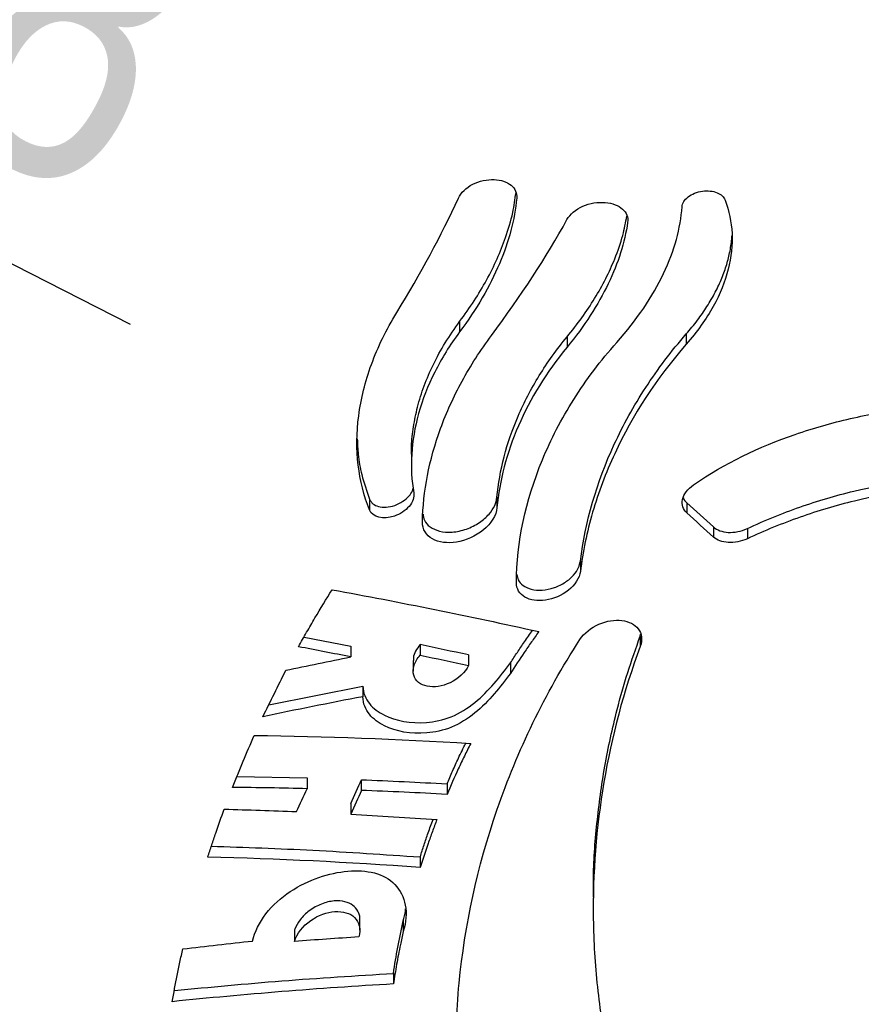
# Model space of a CAD drawing. Header units: millimetres. Extents: x 8 to 586, y 8 to 412.
# Tile 51 of 58: x 331 to 340, y 314 to 325. Entities that reach past the tile are written whole.
import ezdxf

# ---------------------------------------------------------------- set-up
doc = ezdxf.new("R2010")
doc.units = ezdxf.units.MM
doc.layers.add('DETAIL', color=3, linetype='Continuous')
doc.layers.add('DIMENSIONS', color=2, linetype='Continuous')
doc.layers.add('OUTLINE', color=7, linetype='Continuous', lineweight=25)
doc.styles.add('SLDTEXTSTYLE0', font='TXT', dxfattribs={"width": 0.75})
doc.dimstyles.new('SLDDIMSTYLE7', dxfattribs={"dimtxt": 3.5, "dimasz": 2, "dimexe": 0, "dimexo": 0.0625, "dimgap": 0.875, "dimtad": 1, "dimrnd": 1e-09, "dimzin": 12, "dimdsep": 46, "dimtxsty": 'SLDTEXTSTYLE0', "dimsah": 1, "dimcen": 0, "dimadec": 0, "dimazin": 3, "dimtfac": 1, "dimtofl": 0, "dimtmove": 0, "dimatfit": 3, "dimfxl": 0, "dimfrac": 2, "dimtolj": 1, "dimtzin": 12, "dimarcsym": 0})

# ---------------------------------------------------------------- blocks, each defined once
blk = doc.blocks.new('_D_35')
at = {"layer": 'DIMENSIONS'}
for q in [(317.026, 329.184), (332.081, 321.515)]:
    blk.add_line((324.154, 325.553), q, dxfattribs=at)
blk.add_solid([(324.154, 325.553), (325.709, 324.2), (326.163, 325.091)], dxfattribs=at)
at = {"layer": 'DIMENSIONS', "insert": (329.277, 327.951), "char_height": 3.5, "attachment_point": 1, "rotation": 333.008, "style": 'SLDTEXTSTYLE0'}
blk.add_mtext('R8', dxfattribs=at)

msp = doc.modelspace()

# ---------------------------------------------------------------- linework, layer by layer
at = {"layer": 'DETAIL'}
for p, q in [((335.63985, 321.54295), (335.63985, 321.43129)), ((338.08906, 321.40896), (338.08906, 321.29846)), ((336.8, 321.37703), (336.8, 321.26606)), ((334.66559, 319.6231), (334.66559, 319.50854)), ((336.04345, 319.64375), (336.04345, 319.53119)), ((338.09539, 319.58468), (338.09539, 319.47416)), ((338.38386, 319.32399), (338.38386, 319.2137)), ((338.74906, 319.30619), (338.74906, 319.19615)), ((336.94422, 318.95281), (336.94422, 318.84117)), ((337.5917, 318.1435), (337.5917, 318.03256))]:
    msp.add_line(p, q, dxfattribs=at)
at = {"layer": 'OUTLINE'}
for p, q in [((335.11849, 320.11086), (335.11849, 319.99684)), ((333.95786, 318.1334), (334.46241, 318.03369)), ((337.5917, 318.1435), (337.59547, 318.16582)), ((334.46241, 318.03369), (334.46241, 317.91814)), ((335.21348, 318.05161), (335.21348, 317.93737)), ((335.13758, 317.88058), (335.13758, 317.76613)), ((335.73459, 317.93969), (335.73459, 317.82626)), ((336.18948, 317.85356), (336.18948, 317.74081)), ((333.57734, 317.40154), (334.59397, 317.60395)), ((334.59397, 317.60395), (334.59397, 317.48858)), ((333.23174, 316.62518), (333.99258, 316.61065)), ((333.99258, 316.61065), (333.99258, 316.49417)), ((334.57737, 316.591), (334.57737, 316.47563)), ((335.50348, 316.54603), (335.50348, 316.43226)), ((334.46241, 316.33428), (334.46241, 316.21873)), ((335.21348, 315.75625), (335.21348, 315.64215)), ((337.08345, 315.31077), (337.08345, 315.19964)), ((334.56084, 314.96343), (334.56084, 315.07914)), ((335.02905, 315.06438), (335.02905, 314.95018)), ((333.85382, 314.95879), (333.85382, 314.84254)), ((334.92488, 314.49789), (334.92488, 314.38374))]:
    msp.add_line(p, q, dxfattribs=at)
for points, knots in [([(335.62658, 322.87738), (335.65321, 322.93519), (335.71003, 322.9902), (335.85258, 323.06343), (335.93701, 323.08121), (336.08609, 323.07543), (336.15161, 323.05276), (336.2394, 322.98085), (336.26243, 322.93149), (336.25692, 322.8767)], [0, 0, 0, 0, 0.25, 0.25, 0.5, 0.5, 0.75, 0.75, 1, 1, 1, 1]), ([(335.63985, 321.54295), (335.69326, 321.61744), (335.80007, 321.76644), (335.93458, 321.99355), (336.04893, 322.22216), (336.14537, 322.46611), (336.21659, 322.70589), (336.23882, 322.8654), (336.24885, 322.93738)], [0, 0, 0, 0, 0.15817449, 0.31635972, 0.47963946, 0.6429344, 0.83884452, 1, 1, 1, 1]), ([(338.04333, 322.78474), (338.04586, 322.821), (338.06774, 322.85853), (338.14796, 322.92165), (338.20513, 322.94487), (338.32045, 322.96091), (338.37782, 322.954), (338.46484, 322.91802), (338.4955, 322.88932), (338.50798, 322.85597)], [0, 0, 0, 0, 0.25, 0.25, 0.5, 0.5, 0.75, 0.75, 1, 1, 1, 1]), ([(336.25692, 322.8767), (336.2337, 322.64553), (336.17209, 322.41037), (336.01816, 322.04652), (335.95602, 321.92277), (335.81268, 321.67688), (335.73131, 321.55412), (335.63985, 321.43129)], [0, 0, 0, 0, 0.5, 0.5, 0.75, 0.75, 1, 1, 1, 1]), ([(336.79982, 322.64509), (336.83145, 322.70219), (336.89352, 322.75509), (337.04633, 322.82273), (337.13552, 322.83677), (337.29, 322.82363), (337.35626, 322.79742), (337.44246, 322.72074), (337.46335, 322.67014), (337.45531, 322.61519)], [0, 0, 0, 0, 0.25, 0.25, 0.5, 0.5, 0.75, 0.75, 1, 1, 1, 1]), ([(337.33711, 321.31712), (337.55828, 321.56568), (337.72526, 321.81355), (337.96218, 322.31155), (338.02706, 322.55192), (338.04333, 322.78474)], [0, 0, 0, 0, 0.5, 0.5, 1, 1, 1, 1]), ([(338.50798, 322.85597), (338.55232, 322.73743), (338.57717, 322.6195), (338.58937, 322.37099), (338.57604, 322.24055), (338.50824, 321.97592), (338.45451, 321.84247), (338.30448, 321.57177), (338.20697, 321.43351), (338.08906, 321.29846)], [0, 0, 0, 0, 0.25, 0.25, 0.5, 0.5, 0.75, 0.75, 1, 1, 1, 1]), ([(336.8, 321.37703), (336.85464, 321.44601), (336.96392, 321.58397), (337.10296, 321.79486), (337.22256, 322.00755), (337.3259, 322.23572), (337.40518, 322.46225), (337.43341, 322.61387), (337.44629, 322.68301)], [0, 0, 0, 0, 0.1571106, 0.31423106, 0.47642392, 0.63863093, 0.83521438, 1, 1, 1, 1]), ([(337.45531, 322.61519), (337.42367, 322.39893), (337.35492, 322.17887), (337.19148, 321.83892), (337.12638, 321.72342), (336.97763, 321.4943), (336.89379, 321.3801), (336.8, 321.26606)], [0, 0, 0, 0, 0.5, 0.5, 0.75, 0.75, 1, 1, 1, 1]), ([(338.08906, 321.40896), (338.1302, 321.45807), (338.21248, 321.55629), (338.31647, 321.70726), (338.40526, 321.86), (338.47588, 322.01201), (338.52889, 322.16092), (338.5635, 322.30691), (338.58058, 322.41051), (338.58131, 322.46465), (338.5814, 322.47136)], [0, 0, 0, 0, 0.13831875, 0.27664494, 0.4194126, 0.56218879, 0.7003408, 0.83850238, 0.97997129, 1, 1, 1, 1]), ([(334.66559, 319.50854), (334.60458, 319.6617), (334.56385, 319.82297), (334.52399, 320.16187), (334.52515, 320.34144), (334.57285, 320.70813), (334.61868, 320.89363), (334.75507, 321.26693), (334.84654, 321.45593), (334.95951, 321.63973)], [0, 0, 0, 0, 0.25, 0.25, 0.5, 0.5, 0.75, 0.75, 1, 1, 1, 1]), ([(335.12109, 320.11088), (335.12047, 320.13889), (335.11836, 320.23468), (335.13816, 320.40437), (335.18177, 320.62264), (335.25281, 320.84838), (335.35266, 321.08137), (335.47896, 321.31488), (335.58622, 321.46692), (335.63985, 321.54295)], [0, 0, 0, 0, 0.06106845, 0.20886074, 0.35664756, 0.51456135, 0.67247698, 0.83623606, 1, 1, 1, 1]), ([(335.63985, 321.43129), (335.53394, 321.28906), (335.4445, 321.14387), (335.29686, 320.84929), (335.23842, 320.69894), (335.11322, 320.24977), (335.09748, 319.96103), (335.14456, 319.69109)], [0, 0, 0, 0, 0.25, 0.25, 0.5, 0.5, 1, 1, 1, 1]), ([(335.23817, 319.37667), (335.24442, 319.70757), (335.3091, 320.04571), (335.49623, 320.5586), (335.57428, 320.73096), (335.75779, 321.06706), (335.86354, 321.2319), (335.9836, 321.39267)], [0, 0, 0, 0, 0.5, 0.5, 0.75, 0.75, 1, 1, 1, 1]), ([(336.94422, 318.95282), (336.99739, 319.37905), (337.11996, 319.8024), (337.40705, 320.42459), (337.52089, 320.63084), (337.78104, 321.03028), (337.92705, 321.22341), (338.08906, 321.40896)], [0, 0, 0, 0, 0.5, 0.5, 0.75, 0.75, 1, 1, 1, 1]), ([(336.04345, 319.64375), (336.06995, 319.93531), (336.14608, 320.22915), (336.33592, 320.66884), (336.41248, 320.81589), (336.58863, 321.10185), (336.68838, 321.24143), (336.8, 321.37703)], [0, 0, 0, 0, 0.5, 0.5, 0.75, 0.75, 1, 1, 1, 1]), ([(336.25317, 318.72217), (336.25784, 319.15875), (336.35024, 319.60282), (336.62524, 320.27015), (336.73931, 320.49026), (337.00724, 320.91446), (337.16164, 321.11992), (337.33711, 321.31712)], [0, 0, 0, 0, 0.5, 0.5, 0.75, 0.75, 1, 1, 1, 1]), ([(338.08906, 321.29846), (337.76509, 320.92739), (337.50789, 320.53), (337.21932, 319.9077), (337.13921, 319.69468), (337.01506, 319.26793), (336.9708, 319.05433), (336.94422, 318.84117)], [0, 0, 0, 0, 0.5, 0.5, 0.75, 0.75, 1, 1, 1, 1]), ([(336.8, 321.26606), (336.57678, 320.99463), (336.40256, 320.70993), (336.21168, 320.26989), (336.15986, 320.12027), (336.08257, 319.82418), (336.0567, 319.67706), (336.04345, 319.53119)], [0, 0, 0, 0, 0.5, 0.5, 0.75, 0.75, 1, 1, 1, 1]), ([(338.16733, 319.77915), (338.5037, 320.01097), (338.87289, 320.18763), (339.46298, 320.39144), (339.66245, 320.44857), (340.06258, 320.54059), (340.26414, 320.57561), (340.87255, 320.65429), (341.28532, 320.67247), (342.09878, 320.65984), (342.50149, 320.62811), (343.30035, 320.52074), (343.69604, 320.44347), (344.49215, 320.28036), (344.89301, 320.19599), (345.71034, 320.05064), (346.11243, 319.98894), (346.89918, 319.90186), (347.29031, 319.88303), (347.66307, 319.89728)], [0, 0, 0, 0, 0.125, 0.125, 0.1875, 0.1875, 0.25, 0.25, 0.375, 0.375, 0.5, 0.5, 0.625, 0.625, 0.75, 0.75, 0.875, 0.875, 1, 1, 1, 1]), ([(334.53358, 320.27481), (334.536, 320.21861), (334.54168, 320.08643), (334.58118, 319.86606), (334.63514, 319.71077), (334.66559, 319.6231)], [0, 0, 0, 0, 0.24364954, 0.57303919, 1, 1, 1, 1]), ([(338.74906, 319.30619), (338.93583, 319.39332), (339.12518, 319.47024), (339.5086, 319.60529), (339.70269, 319.66337), (340.29428, 319.80503), (340.70192, 319.85765), (341.50526, 319.89746), (341.90524, 319.88603), (342.70539, 319.82395), (343.10668, 319.77302), (344.30795, 319.59306), (345.10567, 319.43825), (346.30945, 319.26627), (346.69812, 319.21559), (347.26821, 319.19289), (347.45585, 319.19448), (347.81383, 319.2215), (347.98558, 319.24671), (348.14863, 319.28685)], [0, 0, 0, 0, 0.0625, 0.0625, 0.125, 0.125, 0.25, 0.25, 0.375, 0.375, 0.5, 0.5, 0.75, 0.75, 0.875, 0.875, 0.9375, 0.9375, 1, 1, 1, 1]), ([(334.66559, 319.6231), (334.67625, 319.60531), (334.69754, 319.56978), (334.76177, 319.54038), (334.84344, 319.53233), (334.93717, 319.55117), (335.02587, 319.59468), (335.09182, 319.65239), (335.12883, 319.70366), (335.13542, 319.73189), (335.13746, 319.74067)], [0, 0, 0, 0, 0.13606863, 0.27172005, 0.41892236, 0.57060296, 0.71352855, 0.83909356, 0.94994751, 1, 1, 1, 1]), ([(335.14456, 319.69109), (335.1523, 319.6467), (335.13394, 319.59224), (335.05363, 319.49836), (334.99367, 319.46051), (334.81493, 319.40039), (334.69792, 319.4274), (334.66559, 319.50854)], [0, 0, 0, 0, 0.25, 0.25, 0.5, 0.5, 1, 1, 1, 1]), ([(338.09539, 319.47416), (338.05466, 319.51083), (338.03634, 319.56217), (338.06003, 319.67562), (338.10322, 319.73496), (338.16733, 319.77915)], [0, 0, 0, 0, 0.5, 0.5, 1, 1, 1, 1]), ([(348.14863, 319.17618), (347.82197, 319.09605), (347.46417, 319.07538), (346.89492, 319.09779), (346.70045, 319.1147), (346.31179, 319.15943), (346.11548, 319.18563), (345.52109, 319.27145), (345.11423, 319.33987), (344.3087, 319.47749), (343.9089, 319.54661), (343.10992, 319.66635), (342.71076, 319.71707), (341.90789, 319.77927), (341.50323, 319.79049), (340.70127, 319.74989), (340.30237, 319.69837), (339.70767, 319.55549), (339.51088, 319.49632), (339.1252, 319.36043), (338.93547, 319.28321), (338.74906, 319.19615)], [0, 0, 0, 0, 0.125, 0.125, 0.1875, 0.1875, 0.25, 0.25, 0.375, 0.375, 0.5, 0.5, 0.625, 0.625, 0.75, 0.75, 0.875, 0.875, 0.9375, 0.9375, 1, 1, 1, 1]), ([(335.24432, 319.46272), (335.2475, 319.43961), (335.25515, 319.38388), (335.31784, 319.31866), (335.41929, 319.27109), (335.53357, 319.26215), (335.63527, 319.2767), (335.71233, 319.29844), (335.7866, 319.3303), (335.87303, 319.38064), (335.95945, 319.45605), (336.02548, 319.55345), (336.03757, 319.61419), (336.04345, 319.64375)], [0, 0, 0, 0, 0.07867071, 0.18969828, 0.31069885, 0.44184036, 0.50868929, 0.57549946, 0.63781303, 0.70007882, 0.8092434, 0.90718817, 1, 1, 1, 1]), ([(338.05746, 319.63862), (338.05781, 319.63684), (338.06211, 319.6151), (338.07946, 319.59924), (338.09539, 319.58468)], [0, 0, 0, 0, 0.08205464, 1, 1, 1, 1]), ([(336.04345, 319.53119), (336.0361, 319.45029), (335.98101, 319.35999), (335.81339, 319.22194), (335.70513, 319.17563), (335.50613, 319.14368), (335.41339, 319.15629), (335.279, 319.23212), (335.23665, 319.29616), (335.23817, 319.37667)], [0, 0, 0, 0, 0.25, 0.25, 0.5, 0.5, 0.75, 0.75, 1, 1, 1, 1]), ([(338.38386, 319.32399), (338.42193, 319.28947), (338.47777, 319.26881), (338.60803, 319.26117), (338.6817, 319.27476), (338.74906, 319.30619)], [0, 0, 0, 0, 0.5, 0.5, 1, 1, 1, 1]), ([(338.74906, 319.19615), (338.6817, 319.16469), (338.60827, 319.15104), (338.47767, 319.15859), (338.42192, 319.17921), (338.38386, 319.21369)], [0, 0, 0, 0, 0.5, 0.5, 1, 1, 1, 1]), ([(336.25886, 318.81013), (336.26175, 318.79035), (336.26878, 318.74237), (336.32366, 318.68568), (336.41203, 318.64413), (336.53048, 318.6342), (336.66139, 318.66075), (336.78229, 318.7201), (336.87281, 318.79838), (336.92785, 318.87935), (336.93905, 318.92963), (336.94422, 318.95281)], [0, 0, 0, 0, 0.07953141, 0.19297616, 0.31560172, 0.44706739, 0.57964183, 0.70353119, 0.81393062, 0.91419043, 1, 1, 1, 1]), ([(336.94422, 318.84117), (336.93558, 318.77188), (336.88717, 318.69618), (336.74374, 318.58178), (336.65186, 318.54394), (336.48151, 318.51967), (336.4028, 318.53191), (336.28802, 318.59907), (336.25244, 318.65404), (336.25317, 318.72217)], [0, 0, 0, 0, 0.25, 0.25, 0.5, 0.5, 0.75, 0.75, 1, 1, 1, 1]), ([(333.89886, 318.02844), (333.92764, 318.0805), (333.95683, 318.13243), (333.98643, 318.18423), (334.01603, 318.23602), (334.04604, 318.28768), (334.07646, 318.33919), (334.13683, 318.44143), (334.19883, 318.54309), (334.26244, 318.64407)], [0, 0, 0, 0, 0.000195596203, 0.000195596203, 0.000195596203, 0.000391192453, 0.000391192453, 0.000391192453, 0.000779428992, 0.000779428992, 0.000779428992, 0.000779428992]), ([(336.93957, 318.10583), (336.98477, 318.17569), (337.06127, 318.23589), (337.22756, 318.30848), (337.3173, 318.32178), (337.46926, 318.30273), (337.53361, 318.27025), (337.60791, 318.17151), (337.61816, 318.10362), (337.5917, 318.03256)], [0, 0, 0, 0, 0.25, 0.25, 0.5, 0.5, 0.75, 0.75, 1, 1, 1, 1]), ([(336.18948, 317.85356), (336.214, 317.89175), (336.26303, 317.96812), (336.34144, 318.08614), (336.39738, 318.16501), (336.42684, 318.20655)], [0, 0, 0, 0, 0.32123746, 0.6424776, 1, 1, 1, 1]), ([(349.38282, 317.65626), (349.72172, 317.05273), (349.9734, 316.43462), (350.2379, 315.4956), (350.30702, 315.17987), (350.4066, 314.54696), (350.43651, 314.2338), (350.46954, 313.30358), (350.41685, 312.69578), (350.15584, 311.50024), (349.9519, 310.93227), (349.53189, 310.12116), (349.37266, 309.8577), (349.0119, 309.3454), (348.80998, 309.09672), (348.37115, 308.62905), (348.13311, 308.40827), (347.74568, 308.0989), (347.61142, 307.99922), (347.33145, 307.80504), (347.18523, 307.71056), (346.73528, 307.44106), (346.41892, 307.27874), (345.91779, 307.06465), (345.74629, 306.99821), (345.39379, 306.87608), (345.21221, 306.8203), (344.66441, 306.67378), (344.29169, 306.60232), (343.721, 306.53647), (343.52884, 306.52144), (343.14045, 306.50588), (342.94395, 306.50546), (342.36253, 306.52622), (341.98095, 306.56895), (341.22942, 306.70926), (340.85786, 306.80798), (340.15456, 307.04899), (339.81903, 307.19171), (339.17801, 307.51681), (338.87639, 307.69749), (338.31683, 308.08339), (338.0571, 308.28909), (337.57287, 308.7347), (337.35267, 308.96966), (336.95336, 309.45841), (336.77384, 309.71262), (336.45232, 310.23971), (336.30994, 310.51352), (335.9407, 311.35737), (335.77474, 311.93886), (335.6366, 312.84256), (335.60927, 313.15068), (335.59333, 313.77031), (335.60452, 314.08092), (335.69467, 315.01559), (335.82919, 315.64266), (336.26435, 316.90238), (336.55884, 317.51736), (336.93957, 318.10583)], [0, 0, 0, 0, 0.0625, 0.0625, 0.09375, 0.09375, 0.125, 0.125, 0.1875, 0.1875, 0.25, 0.25, 0.28125, 0.28125, 0.3125, 0.3125, 0.34375, 0.34375, 0.359375, 0.359375, 0.375, 0.375, 0.40625, 0.40625, 0.421875, 0.421875, 0.4375, 0.4375, 0.46875, 0.46875, 0.484375, 0.484375, 0.5, 0.5, 0.53125, 0.53125, 0.5625, 0.5625, 0.59375, 0.59375, 0.625, 0.625, 0.65625, 0.65625, 0.6875, 0.6875, 0.71875, 0.71875, 0.75, 0.75, 0.8125, 0.8125, 0.84375, 0.84375, 0.875, 0.875, 0.9375, 0.9375, 1, 1, 1, 1]), ([(336.49537, 318.19198), (336.46848, 318.15482), (336.44192, 318.1175), (336.41568, 318.08003), (336.38944, 318.04256), (336.36352, 318.00494), (336.33793, 317.96718), (336.28717, 317.89227), (336.23768, 317.81679), (336.18948, 317.74081)], [0, 0, 0, 0, 0.000149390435, 0.000149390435, 0.000149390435, 0.000298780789, 0.000298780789, 0.000298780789, 0.000595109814, 0.000595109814, 0.000595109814, 0.000595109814]), ([(337.08835, 315.31081), (337.08692, 315.37423), (337.08087, 315.64246), (337.11785, 316.11872), (337.20031, 316.73603), (337.31947, 317.27982), (337.45172, 317.74925), (337.54504, 318.01209), (337.5917, 318.1435)], [0, 0, 0, 0, 0.06719683, 0.28422835, 0.5010264, 0.71722242, 0.85861315, 1, 1, 1, 1]), ([(335.21348, 318.05161), (335.19551, 318.02831), (335.15956, 317.98171), (335.1371, 317.92024), (335.13995, 317.88932), (335.14075, 317.88067)], [0, 0, 0, 0, 0.41855971, 0.83728462, 1, 1, 1, 1]), ([(337.5917, 318.03256), (337.41046, 317.54587), (337.28197, 317.05541), (337.11537, 316.07295), (337.07742, 315.58073), (337.08761, 314.8416), (337.10243, 314.59455), (337.15447, 314.10787), (337.19166, 313.86732), (337.33694, 313.15397), (337.47825, 312.6893), (337.86147, 311.78337), (338.10594, 311.33932), (338.55218, 310.72155), (338.71456, 310.52244), (339.07151, 310.13521), (339.26753, 309.94644), (339.68956, 309.59183), (339.91533, 309.42578), (340.40145, 309.12085), (340.66474, 308.98076), (341.21733, 308.74319), (341.50594, 308.6454), (341.96005, 308.5357), (342.11589, 308.50526), (342.42726, 308.45918), (342.73968, 308.42739), (343.0542, 308.42426), (343.36979, 308.43574), (343.52919, 308.44894), (344.00028, 308.50993), (344.30349, 308.57828), (344.74375, 308.71737), (344.88875, 308.77019), (345.16866, 308.88529), (345.30402, 308.94764), (345.6977, 309.14747), (345.94367, 309.29765), (346.40708, 309.62643), (346.62164, 309.80323), (347.01525, 310.17065), (347.19564, 310.36229), (347.52817, 310.7591), (347.68091, 310.96523), (347.95794, 311.38988), (348.08178, 311.60684), (348.41454, 312.26988), (348.58517, 312.72794), (348.7733, 313.43685), (348.82469, 313.67776), (348.90394, 314.16131), (348.93195, 314.40408), (348.98238, 315.13536), (348.97159, 315.62687), (348.85859, 316.61767), (348.75587, 317.11702), (348.60379, 317.60859)], [0, 0, 0, 0, 0.0625, 0.0625, 0.125, 0.125, 0.15625, 0.15625, 0.1875, 0.1875, 0.25, 0.25, 0.3125, 0.3125, 0.34375, 0.34375, 0.375, 0.375, 0.40625, 0.40625, 0.4375, 0.4375, 0.46875, 0.46875, 0.484375, 0.484375, 0.5, 0.515625, 0.515625, 0.53125, 0.53125, 0.5625, 0.5625, 0.578125, 0.578125, 0.59375, 0.59375, 0.625, 0.625, 0.65625, 0.65625, 0.6875, 0.6875, 0.71875, 0.71875, 0.75, 0.75, 0.8125, 0.8125, 0.84375, 0.84375, 0.875, 0.875, 0.9375, 0.9375, 1, 1, 1, 1]), ([(335.73459, 317.82626), (335.7002, 317.75038), (335.62349, 317.68079), (335.45282, 317.59943), (335.36288, 317.58698), (335.21821, 317.61553), (335.16159, 317.65798), (335.13473, 317.75202), (335.13546, 317.78848), (335.1594, 317.8643), (335.18223, 317.90262), (335.21348, 317.93736)], [0, 0, 0, 0, 0.25, 0.25, 0.5, 0.5, 0.75, 0.75, 0.875, 0.875, 1, 1, 1, 1]), ([(334.59398, 317.60396), (334.59511, 317.52892), (334.62303, 317.46554), (334.70666, 317.36208), (334.76292, 317.32101), (334.95255, 317.22646), (335.10942, 317.19679), (335.36773, 317.21733), (335.45909, 317.23583), (335.64042, 317.30838), (335.72655, 317.36309), (335.9579, 317.55175), (336.07713, 317.70359), (336.18948, 317.85356)], [0, 0, 0, 0, 0.125, 0.125, 0.25, 0.25, 0.5, 0.5, 0.625, 0.625, 0.75, 0.75, 1, 1, 1, 1]), ([(336.18948, 317.74081), (336.13346, 317.66594), (336.07609, 317.59151), (335.95058, 317.44734), (335.88157, 317.37638), (335.7274, 317.25022), (335.64042, 317.19497), (335.46201, 317.12291), (335.37018, 317.10368), (335.1111, 317.08207), (334.95331, 317.11145), (334.76318, 317.20573), (334.70731, 317.24625), (334.62306, 317.35002), (334.5951, 317.41358), (334.59398, 317.48858)], [0, 0, 0, 0, 0.125, 0.125, 0.25, 0.25, 0.375, 0.375, 0.5, 0.5, 0.75, 0.75, 0.875, 0.875, 1, 1, 1, 1]), ([(333.18509, 316.50793), (333.20352, 316.55506), (333.22226, 316.60216), (333.24132, 316.64923), (333.26037, 316.69631), (333.27975, 316.74334), (333.29944, 316.79034), (333.33855, 316.88369), (333.37892, 316.97689), (333.42054, 317.06988)], [0, 0, 0, 0, 0.000172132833, 0.000172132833, 0.000172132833, 0.000344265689, 0.000344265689, 0.000344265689, 0.000686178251, 0.000686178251, 0.000686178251, 0.000686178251]), ([(335.50348, 316.54603), (335.52341, 316.59243), (335.56328, 316.68524), (335.62957, 316.83223), (335.67878, 316.93214), (335.7054, 316.9862)], [0, 0, 0, 0, 0.31459054, 0.6291748, 1, 1, 1, 1]), ([(335.75914, 316.98358), (335.736, 316.93783), (335.71329, 316.89197), (335.69103, 316.84601), (335.66876, 316.80005), (335.64694, 316.75399), (335.62555, 316.70783), (335.58314, 316.61631), (335.54244, 316.52442), (335.50348, 316.43226)], [0, 0, 0, 0, 0.000172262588, 0.000172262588, 0.000172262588, 0.00034452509, 0.00034452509, 0.00034452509, 0.000686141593, 0.000686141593, 0.000686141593, 0.000686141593]), ([(332.91835, 315.75531), (332.93212, 315.79855), (332.94616, 315.8418), (332.96046, 315.88504), (332.97476, 315.92828), (332.98932, 315.97151), (333.00415, 316.01473), (333.03365, 316.10071), (333.0642, 316.18666), (333.0958, 316.27254)], [0, 0, 0, 0, 0.000157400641, 0.000157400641, 0.000157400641, 0.000314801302, 0.000314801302, 0.000314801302, 0.000627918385, 0.000627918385, 0.000627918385, 0.000627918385]), ([(335.21348, 315.75625), (335.2273, 315.79963), (335.25493, 315.88639), (335.30059, 316.02197), (335.33482, 316.11389), (335.35297, 316.16264)], [0, 0, 0, 0, 0.31956482, 0.63912267, 1, 1, 1, 1]), ([(335.39373, 316.16007), (335.37717, 316.11695), (335.36099, 316.07377), (335.34518, 316.03056), (335.32937, 315.98734), (335.31394, 315.94408), (335.29888, 315.90079), (335.26894, 315.8147), (335.24047, 315.72846), (335.21348, 315.64215)], [0, 0, 0, 0, 0.000158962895, 0.000158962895, 0.000158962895, 0.000317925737, 0.000317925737, 0.000317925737, 0.000634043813, 0.000634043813, 0.000634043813, 0.000634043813]), ([(332.95633, 315.87233), (333.32078, 315.86016), (334.06268, 315.83539), (334.82542, 315.78293), (335.21348, 315.75625)], [0, 0, 0, 0, 0.49123391, 1, 1, 1, 1]), ([(333.40188, 314.84749), (333.42571, 314.9471), (333.47481, 315.04949), (333.61747, 315.23422), (333.71044, 315.31657), (333.90924, 315.44805), (334.01419, 315.49805), (334.22538, 315.57116), (334.3294, 315.59373), (334.53434, 315.61133), (334.63079, 315.60598), (334.80662, 315.56048), (334.88343, 315.51887), (334.99838, 315.3977), (335.03622, 315.3212), (335.06856, 315.14783), (335.06314, 315.05073), (335.02905, 314.95018)], [0, 0, 0, 0, 0.125, 0.125, 0.25, 0.25, 0.375, 0.375, 0.5, 0.5, 0.625, 0.625, 0.75, 0.75, 0.875, 0.875, 1, 1, 1, 1]), ([(334.55832, 315.07936), (334.55911, 315.08485), (334.5642, 315.12012), (334.5407, 315.17604), (334.48833, 315.23899), (334.40027, 315.27876), (334.28306, 315.28714), (334.16961, 315.2603), (334.07862, 315.21728), (333.99625, 315.16411), (333.91363, 315.08368), (333.8685, 315.00453), (333.85582, 314.96501), (333.85382, 314.95879)], [0, 0, 0, 0, 0.01816941, 0.11685077, 0.22082519, 0.33730317, 0.46754479, 0.60738873, 0.67708791, 0.74672644, 0.87207238, 0.97986586, 1, 1, 1, 1]), ([(333.85382, 314.84254), (333.87911, 314.92724), (333.94757, 315.01101), (334.1122, 315.12664), (334.20609, 315.15988), (334.37795, 315.1714), (334.45414, 315.15017), (334.55499, 315.05286), (334.57498, 314.9766), (334.54966, 314.89187)], [0, 0, 0, 0, 0.25, 0.25, 0.5, 0.5, 0.75, 0.75, 1, 1, 1, 1]), ([(335.02905, 315.06438), (335.04059, 315.10114), (335.05461, 315.14579), (335.05605, 315.18787), (335.0563, 315.19531)], [0, 0, 0, 0, 0.823046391, 1, 1, 1, 1]), ([(334.92488, 314.4979), (334.93872, 314.59207), (334.95431, 314.68638), (334.97166, 314.78076), (334.98034, 314.82799), (334.98946, 314.87525), (334.99903, 314.92251), (335.00859, 314.96979), (335.0186, 315.01708), (335.02905, 315.06438)], [0, 0, 0, 0, 0.000345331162, 0.000345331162, 0.000345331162, 0.000518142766, 0.000518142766, 0.000518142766, 0.000690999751, 0.000690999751, 0.000690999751, 0.000690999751]), ([(335.02905, 314.95018), (335.01861, 314.90292), (335.00861, 314.85566), (334.99905, 314.80842), (334.98471, 314.73757), (334.97137, 314.66675), (334.95901, 314.59598), (334.94664, 314.52518), (334.93527, 314.45442), (334.92488, 314.38374)], [0, 0, 0, 0, 0.000172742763, 0.000172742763, 0.000172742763, 0.000431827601, 0.000431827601, 0.000431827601, 0.000691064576, 0.000691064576, 0.000691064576, 0.000691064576]), ([(332.53455, 314.19196), (332.55092, 314.28664), (332.56858, 314.38147), (332.5875, 314.47642), (332.59697, 314.52392), (332.60676, 314.57146), (332.61687, 314.61902), (332.62698, 314.66658), (332.63741, 314.71418), (332.64816, 314.7618)], [0, 0, 0, 0, 0.000347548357, 0.000347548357, 0.000347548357, 0.000521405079, 0.000521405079, 0.000521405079, 0.000695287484, 0.000695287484, 0.000695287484, 0.000695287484]), ([(332.55699, 314.3125), (332.94215, 314.34931), (333.72035, 314.42369), (334.52068, 314.47299), (334.92488, 314.49789)], [0, 0, 0, 0, 0.49494428, 1, 1, 1, 1])]:
    msp.add_open_spline(points, degree=3, knots=knots, dxfattribs=at)
for points in [[(334.95951, 321.63973), (335.21909, 322.06203), (335.4408, 322.47408), (335.62658, 322.87738)], [(335.9836, 321.39267), (336.30355, 321.82113), (336.57451, 322.23844), (336.79982, 322.64509)], [(338.09539, 319.58468), (338.19144, 319.49814), (338.28759, 319.41125), (338.38386, 319.32399)], [(338.38386, 319.21369), (338.2876, 319.30087), (338.19145, 319.38768), (338.09539, 319.47416)], [(334.26244, 318.64407), (334.99604, 318.51089), (335.74049, 318.35995), (336.49537, 318.19198)], [(334.46241, 317.91813), (334.27378, 317.95614), (334.08592, 317.99291), (333.89886, 318.02844)], [(335.73459, 317.93969), (335.5603, 317.97796), (335.3866, 318.01527), (335.21348, 318.05161)], [(333.76177, 317.77364), (333.99377, 317.82333), (334.22734, 317.87151), (334.46241, 317.91813)], [(335.21348, 317.93736), (335.3866, 317.90131), (335.5603, 317.86427), (335.73459, 317.82626)], [(333.51272, 317.27117), (333.59573, 317.43929), (333.67874, 317.6068), (333.76177, 317.77364)], [(334.59398, 317.48858), (334.22998, 317.41966), (333.86958, 317.34718), (333.51272, 317.27117)], [(333.42054, 317.06988), (334.18546, 317.0603), (334.96522, 317.03124), (335.75914, 316.98358)], [(333.99258, 316.49417), (333.72153, 316.50112), (333.45236, 316.50572), (333.18509, 316.50793)], [(334.46241, 316.33427), (334.50073, 316.42002), (334.53905, 316.50559), (334.57738, 316.591)], [(334.57738, 316.591), (334.88395, 316.57889), (335.19266, 316.56388), (335.50348, 316.54603)], [(333.87662, 316.24665), (333.91527, 316.32929), (333.95392, 316.4118), (333.99258, 316.49417)], [(334.57738, 316.47563), (334.53905, 316.39016), (334.50073, 316.30453), (334.46241, 316.21873)], [(335.50348, 316.43226), (335.19263, 316.44961), (334.88392, 316.46408), (334.57738, 316.47563)], [(333.0958, 316.27254), (333.3543, 316.26618), (333.61458, 316.25754), (333.87662, 316.24665)], [(334.46241, 316.21873), (334.77066, 316.20218), (335.08111, 316.18261), (335.39373, 316.16007)], [(335.21348, 315.64215), (334.43417, 315.69872), (333.669, 315.73662), (332.91835, 315.75531)], [(332.64816, 314.7618), (332.89777, 314.79207), (333.14903, 314.82064), (333.40188, 314.84749)], [(334.54966, 314.89187), (334.31646, 314.87688), (334.08449, 314.86044), (333.85382, 314.84254)], [(334.92488, 314.38374), (334.11302, 314.33682), (333.31627, 314.27286), (332.53455, 314.19196)]]:
    msp.add_open_spline(points, degree=3, dxfattribs=at)

# ---------------------------------------------------------------- dimensions: what is measured, and where the dimension line sits
at = {"layer": 'DIMENSIONS'}
dim = msp.add_radius_dim(center=(317.02557, 329.18388), mpoint=(324.15413, 325.55295), dimstyle='SLDDIMSTYLE7', dxfattribs=at)
dim.commit()
dim.dimension.update_dxf_attribs({"geometry": '_D_35', "text_midpoint": (329.89812, 322.62726), "dimtype": 164})

doc.saveas('drawing.dxf')
